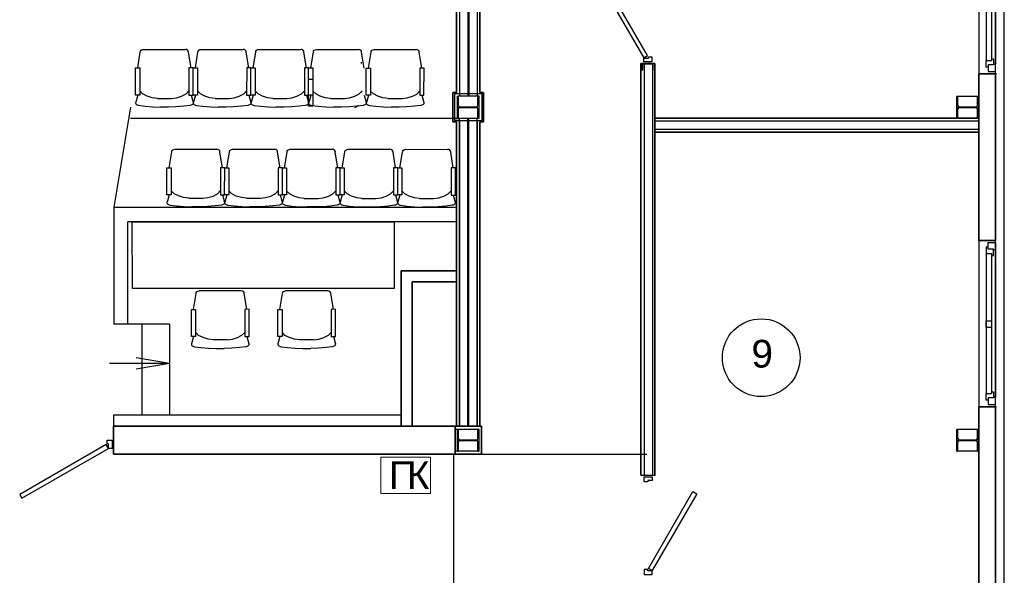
# Model space of a CAD drawing. Header units: millimetres. Extents: x -119471 to 297097, y -64331 to 65495.
# Tile 44 of 54: x 181733 to 190605, y -44855 to -39850. Entities that reach past the tile are written whole.
import ezdxf

# ---------------------------------------------------------------- set-up
doc = ezdxf.new("R2010")
doc.units = ezdxf.units.MM
doc.linetypes.add('GOST2.303 5', pattern=[75, 32.25, -21.5, 1.5, -19.75])
doc.layers.add('!В2 Пожар', color=1, linetype='Continuous', lineweight=25)
doc.styles.add('СГЕНЕРИР_СТИЛЬ_1', font='arial.ttf')
doc.styles.add('стиль1', font='arial.ttf')
doc.linetypes.add('GOST2.303 3', pattern='A,0,[1,Шадрино_стадия П_графич.часть1.Shx,S=0.394841,R=0,X=0,Y=0],-68.5,0', length=68.5)

# ---------------------------------------------------------------- blocks, each defined once
blk = doc.blocks.new('ПК')
at = {"layer": '!В2 Пожар', "color": 251, "lineweight": 13, "ltscale": 100, "true_color": 0x636466}
blk.add_lwpolyline([(447, 326.8), (0, 326.8), (0, 0), (447, 0)], close=True, dxfattribs=at)
at = {"layer": '!В2 Пожар', "color": 251, "ltscale": 100, "true_color": 0x636466, "char_height": 250, "attachment_point": 1, "style": 'стиль1'}
for s, insert in [('П', (71.7, 290.1)), ('К', (234.6, 290.1))]:
    blk.add_mtext(s, dxfattribs=dict(at, insert=insert))

msp = doc.modelspace()

# ---------------------------------------------------------------- linework, layer by layer
at = {"color": 251, "linetype": 'Continuous', "lineweight": 35, "true_color": 0x636466}
for p, q in [((185669.6, -37769.8), (185669.6, -40504.8)), ((185879.6, -37769.8), (185879.6, -40504.8)), ((187329.6, -40243.7), (187329.6, -43952.3)), ((187329.6, -40243.7), (187454.5, -40243.7)), ((187329.6, -40243.7), (187454.5, -40243.7)), ((187429.6, -40243.7), (187329.6, -40243.7)), ((187429.6, -40243.7), (187329.6, -40243.7)), ((187429.6, -40243.7), (187329.6, -40243.7)), ((187454.5, -40243.7), (187454.6, -43952.3)), ((185669.6, -40504.8), (185636.6, -40504.8)), ((185636.6, -40504.8), (185636.6, -40769.8)), ((185879.6, -40504.8), (185912.6, -40504.8)), ((185912.6, -40504.8), (185912.6, -40769.8)), ((185669.6, -40769.8), (185636.6, -40769.8)), ((185669.6, -40769.8), (185669.6, -43512.4)), ((185879.6, -40769.8), (185879.6, -43512.4)), ((185879.6, -40769.8), (185912.6, -40769.8)), ((187454.6, -40737.3), (190374.6, -40737.3)), ((187454.6, -40862.3), (190374.6, -40862.3)), ((182579.6, -43512.3), (182579.5, -43762.3)), ((182579.6, -43512.3), (185893.6, -43512.4)), ((182579.5, -43762.3), (185893.6, -43762.3))]:
    msp.add_line(p, q, dxfattribs=at)
at = {"color": 251, "linetype": 'Continuous', "true_color": 0x636466}
for p, q in [((185694.6, -37757.3), (185694.6, -40537.3)), ((185769.6, -37757.3), (185769.6, -40537.3)), ((185779.6, -37757.3), (185779.6, -40537.3)), ((185854.6, -37757.3), (185854.6, -40537.3)), ((190524.6, -38923.4), (190524.6, -40251.4)), ((190442.6, -38957.4), (190442.6, -40227.2)), ((190488.6, -38957.4), (190488.6, -40217.4)), ((187341.6, -40251.7), (187341.6, -40303.7)), ((187344.6, -40251.7), (187344.6, -40303.7)), ((187433.6, -40243.7), (187349.6, -40243.7)), ((187433.6, -40246.7), (187349.6, -40246.7)), ((187349.7, -40246.7), (187433.6, -40246.7)), ((187433.6, -40246.7), (187351.6, -40246.7)), ((187359.3, -40243.7), (187359.3, -43952.3)), ((187369.7, -40246.7), (187433.6, -40246.7)), ((187369.7, -40246.7), (187433.6, -40246.7)), ((187434.3, -40243.7), (187434.3, -43952.3)), ((187438.6, -40303.7), (187438.6, -40251.7)), ((187441.6, -40303.7), (187441.6, -40251.7)), ((190442.6, -40277.4), (190442.6, -40217.4)), ((190442.6, -40217.4), (190488.6, -40217.4)), ((190506.6, -40257.4), (190460.6, -40257.4)), ((190460.6, -40257.4), (190460.6, -40317.4)), ((190488.6, -40201.4), (190506.6, -40201.4)), ((190506.6, -40201.4), (190506.6, -40257.4)), ((190524.6, -40251.4), (190506.6, -40251.4)), ((190524.6, -40317.4), (190524.6, -40251.4)), ((187341.6, -40303.7), (187344.6, -40303.7)), ((187438.6, -40303.7), (187441.6, -40303.7)), ((190535.1, -40337.4), (190410.1, -40337.4)), ((190460.6, -40277.4), (190442.6, -40277.4)), ((190460.6, -40317.4), (190524.6, -40317.4)), ((182796.5, -40528.7), (182778.6, -40593.7)), ((183277.7, -40528.9), (183295.6, -40594)), ((183316.3, -40528.9), (183298.3, -40594)), ((183797.4, -40529.2), (183815.3, -40594.2)), ((183836, -40529.2), (183818, -40594.2)), ((184317.1, -40529.4), (184335.1, -40594.5)), ((184355.7, -40529.5), (184337.7, -40594.5)), ((184836.9, -40529.7), (184854.8, -40594.8)), ((184875.4, -40529.7), (184857.4, -40594.8)), ((185356.6, -40530), (185374.5, -40595)), ((185677.1, -40537.3), (185687.1, -40537.3)), ((185677.1, -40737.3), (185677.1, -40537.3)), ((185687.1, -40621.1), (185687.1, -40537.3)), ((185862.1, -40621.1), (185862.1, -40537.3)), ((185862.1, -40537.3), (185872.1, -40537.3)), ((185872.1, -40737.3), (185872.1, -40537.3)), ((190177.1, -40537.3), (190187.1, -40537.3)), ((190177.1, -40737.3), (190177.1, -40537.3)), ((190177.1, -40537.3), (190187.1, -40537.3)), ((190177.1, -40737.3), (190177.1, -40537.3)), ((190187.1, -40621.1), (190187.1, -40537.3)), ((190187.1, -40537.3), (190362.1, -40537.3)), ((190362.1, -40621.1), (190362.1, -40537.3)), ((190362.1, -40537.3), (190372.1, -40537.3)), ((190362.1, -40537.3), (190372.1, -40537.3)), ((190372.1, -40737.3), (190372.1, -40537.3)), ((190372.1, -40537.3), (190374.6, -40537.3)), ((190374.6, -40537.3), (190374.6, -40737.3)), ((182777.2, -40599.4), (182778.6, -40593.7)), ((182777.2, -40599.4), (182779.3, -40606.7)), ((182779.3, -40606.7), (182784.8, -40612.5)), ((182784.8, -40612.5), (182791, -40616.2)), ((182791, -40616.2), (182798, -40618.9)), ((182798, -40618.9), (182806.1, -40621.2)), ((182806.1, -40621.2), (182863, -40628.4)), ((182863, -40628.4), (182932.9, -40634.4)), ((183211.2, -40628.5), (183141.2, -40634.5)), ((183211.2, -40628.6), (183141.2, -40634.6)), ((183268.1, -40621.4), (183211.2, -40628.5)), ((183276.2, -40619.2), (183268.1, -40621.4)), ((183283.2, -40616.5), (183276.2, -40619.2)), ((183289.4, -40612.8), (183283.2, -40616.5)), ((183294.9, -40607), (183289.4, -40612.8)), ((183297, -40599.7), (183294.9, -40607)), ((183295.6, -40594), (183297, -40599.7)), ((183297, -40599.7), (183298.3, -40594)), ((183297, -40599.7), (183299, -40607)), ((183299, -40607), (183304.5, -40612.8)), ((183304.5, -40612.8), (183310.7, -40616.5)), ((183310.7, -40616.5), (183317.7, -40619.2)), ((183317.7, -40619.2), (183325.8, -40621.4)), ((183325.8, -40621.4), (183382.7, -40628.6)), ((183382.7, -40628.6), (183452.6, -40634.7)), ((183730.9, -40628.8), (183660.9, -40634.8)), ((183730.9, -40628.8), (183660.9, -40634.8)), ((183787.8, -40621.7), (183730.9, -40628.8)), ((183795.9, -40619.4), (183787.8, -40621.7)), ((183802.9, -40616.8), (183795.9, -40619.4)), ((183809.1, -40613), (183802.9, -40616.8)), ((183814.6, -40607.3), (183809.1, -40613)), ((183816.7, -40599.9), (183814.6, -40607.3)), ((183815.3, -40594.2), (183816.7, -40599.9)), ((183816.7, -40599.9), (183818, -40594.2)), ((183816.7, -40599.9), (183818.7, -40607.3)), ((183818.7, -40607.3), (183824.2, -40613.1)), ((183824.2, -40613.1), (183830.4, -40616.8)), ((183830.4, -40616.8), (183837.4, -40619.4)), ((183837.4, -40619.4), (183845.5, -40621.7)), ((183845.5, -40621.7), (183902.4, -40628.9)), ((183902.4, -40628.9), (183972.4, -40635)), ((184250.6, -40629.1), (184180.7, -40635.1)), ((184250.6, -40629.1), (184180.7, -40635.1)), ((184307.5, -40621.9), (184250.6, -40629.1)), ((184315.6, -40619.7), (184307.5, -40621.9)), ((184322.6, -40617), (184315.6, -40619.7)), ((184328.8, -40613.3), (184322.6, -40617)), ((184334.4, -40607.5), (184328.8, -40613.3)), ((184336.4, -40600.2), (184334.4, -40607.5)), ((184335.1, -40594.5), (184336.4, -40600.2)), ((184336.4, -40600.2), (184337.7, -40594.5)), ((184336.4, -40600.2), (184338.4, -40607.5)), ((184338.4, -40607.5), (184343.9, -40613.3)), ((184343.9, -40613.3), (184350.2, -40617)), ((184350.2, -40617), (184357.1, -40619.7)), ((184357.1, -40619.7), (184365.2, -40622)), ((184365.2, -40622), (184422.2, -40629.2)), ((184422.2, -40629.2), (184492.1, -40635.2)), ((184770.3, -40629.4), (184700.4, -40635.4)), ((184770.3, -40629.4), (184700.4, -40635.3)), ((184751.3, -40639.6), (184792.3, -40619.1)), ((184827.2, -40622.2), (184770.3, -40629.4)), ((184835.3, -40620), (184827.2, -40622.2)), ((184842.3, -40617.3), (184835.3, -40620)), ((184848.5, -40613.6), (184842.3, -40617.3)), ((184854.1, -40607.8), (184848.5, -40613.6)), ((184856.1, -40600.5), (184854.1, -40607.8)), ((184854.8, -40594.8), (184856.1, -40600.5)), ((184856.1, -40600.5), (184857.4, -40594.8)), ((184856.1, -40600.5), (184858.1, -40607.8)), ((184858.1, -40607.8), (184863.6, -40613.6)), ((184863.6, -40613.6), (184869.9, -40617.3)), ((184869.9, -40617.3), (184876.8, -40620)), ((184876.8, -40620), (184884.9, -40622.2)), ((184884.9, -40622.2), (184941.9, -40629.4)), ((184941.9, -40629.4), (185011.8, -40635.5)), ((185290, -40629.6), (185220.1, -40635.6)), ((185290, -40629.6), (185220.1, -40635.6)), ((185346.9, -40622.5), (185290, -40629.6)), ((185355, -40620.2), (185346.9, -40622.5)), ((185362, -40617.6), (185355, -40620.2)), ((185368.3, -40613.9), (185362, -40617.6)), ((185373.8, -40608.1), (185368.3, -40613.9)), ((185375.8, -40600.7), (185373.8, -40608.1)), ((185374.5, -40595), (185375.8, -40600.7)), ((182732.3, -40637.3), (182582.3, -41537.3)), ((182932.9, -40634.4), (183000.7, -40637)), ((183073.4, -40637.1), (183000.7, -40637)), ((183141.2, -40634.5), (183073.4, -40637.1)), ((183452.6, -40634.7), (183520.4, -40637.3)), ((183593.1, -40637.3), (183520.4, -40637.3)), ((183660.9, -40634.8), (183593.1, -40637.3)), ((183972.4, -40635), (184040.2, -40637.6)), ((184112.9, -40637.6), (184040.2, -40637.6)), ((184180.7, -40635.1), (184112.9, -40637.6)), ((184492.1, -40635.2), (184559.9, -40637.8)), ((184632.6, -40637.9), (184559.9, -40637.8)), ((184700.4, -40635.3), (184632.6, -40637.9)), ((185011.8, -40635.5), (185079.6, -40638.1)), ((185152.3, -40638.1), (185079.6, -40638.1)), ((185220.1, -40635.6), (185152.3, -40638.1)), ((185687.1, -40737.3), (185687.1, -40653.6)), ((185700.1, -40634.1), (185849.1, -40634.1)), ((185700.1, -40640.6), (185849.1, -40640.6)), ((185862.1, -40737.3), (185862.1, -40653.6)), ((190187.1, -40737.3), (190187.1, -40653.6)), ((190200.1, -40634.1), (190349.1, -40634.1)), ((190200.1, -40640.6), (190349.1, -40640.6)), ((190362.1, -40737.3), (190362.1, -40653.6)), ((182732.3, -40737.3), (185699.4, -40737.3)), ((185699.6, -40757.3), (185649.6, -40757.3)), ((185677.1, -40737.3), (185687.1, -40737.3)), ((185694.6, -43517.3), (185694.6, -40737.3)), ((185694.6, -40757.3), (185694.6, -43512.3)), ((185769.6, -43517.3), (185769.6, -40737.3)), ((185779.6, -43517.3), (185779.6, -40737.3)), ((185849.6, -40757.3), (185899.6, -40757.3)), ((185854.6, -43517.3), (185854.6, -40737.3)), ((185854.6, -40757.3), (185854.6, -43512.4)), ((185862.1, -40737.3), (185872.1, -40737.3)), ((187454.6, -40737.3), (190374.6, -40737.3)), ((187454.6, -40762.3), (190374.6, -40762.3)), ((190177.1, -40737.3), (190187.1, -40737.3)), ((190362.1, -40737.3), (190187.1, -40737.3)), ((190362.1, -40737.3), (190372.1, -40737.3)), ((190374.6, -40737.3), (190372.1, -40737.3)), ((187454.6, -40837.3), (190374.6, -40837.3)), ((183079.5, -41183.1), (183102.8, -41041.6)), ((183102.8, -41041.8), (183105, -41032)), ((183102.8, -41041.8), (183105, -41032)), ((183105, -41032), (183111.2, -41023.7)), ((183105, -41032), (183111.2, -41023.7)), ((183111.2, -41023.7), (183120.5, -41018.2)), ((183111.2, -41023.7), (183120.5, -41018.2)), ((183120.5, -41018.2), (183130.4, -41016.4)), ((183130.4, -41016.4), (183510, -41016.6)), ((183519.9, -41018.4), (183510, -41016.6)), ((183529.2, -41023.9), (183519.9, -41018.4)), ((183529.2, -41023.9), (183519.9, -41018.4)), ((183535.5, -41032.2), (183529.2, -41023.9)), ((183535.5, -41032.2), (183529.2, -41023.9)), ((183537.6, -41042), (183535.5, -41032.2)), ((183537.6, -41042), (183535.5, -41032.2)), ((183560.7, -41183.4), (183537.6, -41041.8)), ((183599.3, -41183.4), (183622.5, -41041.8)), ((183622.5, -41042.1), (183624.7, -41032.3)), ((183622.5, -41042.1), (183624.7, -41032.3)), ((183624.7, -41032.3), (183630.9, -41024)), ((183624.7, -41032.3), (183630.9, -41024)), ((183630.9, -41024), (183640.2, -41018.4)), ((183630.9, -41024), (183640.2, -41018.4)), ((183640.2, -41018.4), (183650.1, -41016.7)), ((183650.1, -41016.7), (184029.8, -41016.9)), ((184039.6, -41018.7), (184029.8, -41016.9)), ((184048.9, -41024.2), (184039.6, -41018.6)), ((184048.9, -41024.2), (184039.6, -41018.7)), ((184055.2, -41032.5), (184048.9, -41024.2)), ((184055.2, -41032.5), (184048.9, -41024.2)), ((184057.4, -41042.3), (184055.2, -41032.5)), ((184057.4, -41042.3), (184055.2, -41032.5)), ((184080.4, -41183.6), (184057.3, -41042.1)), ((184119, -41183.6), (184142.2, -41042.1)), ((184142.2, -41042.3), (184144.4, -41032.5)), ((184142.2, -41042.3), (184144.4, -41032.6)), ((184144.4, -41032.5), (184150.6, -41024.2)), ((184144.4, -41032.6), (184150.6, -41024.3)), ((184150.6, -41024.3), (184160, -41018.7)), ((184150.6, -41024.2), (184160, -41018.7)), ((184160, -41018.7), (184169.8, -41017)), ((184169.8, -41017), (184549.5, -41017.2)), ((184559.3, -41018.9), (184549.5, -41017.2)), ((184568.7, -41024.5), (184559.3, -41018.9)), ((184568.7, -41024.5), (184559.3, -41018.9)), ((184574.9, -41032.8), (184568.7, -41024.5)), ((184574.9, -41032.8), (184568.7, -41024.5)), ((184577.1, -41042.6), (184574.9, -41032.8)), ((184577.1, -41042.5), (184574.9, -41032.8)), ((184600.1, -41183.9), (184577, -41042.3)), ((184638.7, -41183.9), (184661.9, -41042.4)), ((184661.9, -41042.6), (184664.1, -41032.8)), ((184661.9, -41042.6), (184664.1, -41032.8)), ((184664.1, -41032.8), (184670.3, -41024.5)), ((184664.1, -41032.8), (184670.3, -41024.5)), ((184670.3, -41024.5), (184679.7, -41019)), ((184670.3, -41024.5), (184679.7, -41019)), ((184679.7, -41019), (184689.5, -41017.2)), ((184689.5, -41017.2), (185069.2, -41017.4)), ((185079, -41019.2), (185069.2, -41017.4)), ((185088.4, -41024.7), (185079, -41019.2)), ((185088.4, -41024.7), (185079, -41019.2)), ((185094.6, -41033), (185088.4, -41024.7)), ((185094.6, -41033), (185088.4, -41024.7)), ((185096.8, -41042.8), (185094.6, -41033)), ((185096.8, -41042.8), (185094.6, -41033)), ((185119.9, -41184.2), (185096.7, -41042.6)), ((185158.4, -41184.2), (185181.7, -41042.6)), ((185181.6, -41042.9), (185183.8, -41033.1)), ((185181.6, -41042.9), (185183.8, -41033.1)), ((185183.8, -41033.1), (185190, -41024.8)), ((185183.8, -41033.1), (185190, -41024.8)), ((185190, -41024.8), (185199.4, -41019.2)), ((185190, -41024.8), (185199.4, -41019.2)), ((185199.4, -41019.2), (185209.2, -41017.5)), ((185209.2, -41017.5), (185588.9, -41017.7)), ((185598.7, -41019.5), (185588.9, -41017.7)), ((185608.1, -41025), (185598.7, -41019.4)), ((185608.1, -41025), (185598.7, -41019.5)), ((185614.3, -41033.3), (185608.1, -41025)), ((185614.3, -41033.3), (185608.1, -41025)), ((185616.5, -41043.1), (185614.3, -41033.3)), ((185616.5, -41043.1), (185614.3, -41033.3)), ((185639.6, -41184.4), (185616.4, -41042.9)), ((182582.3, -41537.3), (185669.6, -41537.3)), ((190460.6, -41837.4), (190524.6, -41837.4)), ((190460.6, -41917.4), (190460.6, -41857.4)), ((190460.6, -41857.4), (190524.6, -41857.4)), ((190524.6, -41857.4), (190524.6, -41923.4)), ((190442.6, -41897.4), (190442.6, -41957.4)), ((190460.6, -41897.4), (190442.6, -41897.4)), ((190442.6, -41957.4), (190490.6, -41957.4)), ((190442.6, -41957.4), (190442.6, -43227.2)), ((190506.6, -41917.4), (190460.6, -41917.4)), ((190488.6, -41957.4), (190488.6, -43217.4)), ((190506.6, -41973.4), (190506.6, -41917.4)), ((190524.6, -41923.4), (190506.6, -41923.4)), ((190524.6, -41923.4), (190524.6, -43251.4)), ((190488.6, -41973.4), (190506.6, -41973.4)), ((183322.3, -42317.8), (183324.4, -42308)), ((183322.3, -42317.8), (183324.4, -42308)), ((183324.4, -42308), (183330.7, -42299.7)), ((183324.4, -42308), (183330.7, -42299.7)), ((183330.7, -42299.7), (183340, -42294.1)), ((183330.7, -42299.7), (183340, -42294.1)), ((183340, -42294.1), (183349.9, -42292.4)), ((183729.5, -42292.2), (183349.9, -42292.4)), ((183739.4, -42293.9), (183729.5, -42292.2)), ((183748.7, -42299.5), (183739.4, -42293.9)), ((183748.7, -42299.4), (183739.4, -42293.9)), ((183754.9, -42307.7), (183748.7, -42299.4)), ((183754.9, -42307.8), (183748.7, -42299.5)), ((183757.1, -42317.5), (183754.9, -42307.7)), ((183757.1, -42317.5), (183754.9, -42307.8)), ((184101.4, -42317.8), (184103.6, -42308)), ((184101.4, -42317.8), (184103.6, -42308)), ((184103.6, -42308), (184109.8, -42299.7)), ((184103.6, -42308), (184109.8, -42299.7)), ((184109.8, -42299.7), (184119.1, -42294.1)), ((184109.8, -42299.7), (184119.1, -42294.1)), ((184119.1, -42294.1), (184129, -42292.4)), ((184508.7, -42292.2), (184129, -42292.4)), ((184518.5, -42293.9), (184508.7, -42292.2)), ((184527.8, -42299.5), (184518.5, -42293.9)), ((184527.8, -42299.4), (184518.5, -42293.9)), ((184534.1, -42307.7), (184527.8, -42299.4)), ((184534.1, -42307.8), (184527.8, -42299.5)), ((184536.3, -42317.5), (184534.1, -42307.7)), ((184536.3, -42317.5), (184534.1, -42307.8)), ((183299.2, -42459.1), (183322.3, -42317.5)), ((183780.4, -42458.8), (183757.1, -42317.3)), ((184078.3, -42459.1), (184101.4, -42317.5)), ((184559.5, -42458.8), (184536.2, -42317.3)), ((190442.6, -42622.3), (190442.6, -42562.3)), ((190442.6, -42562.3), (190488.6, -42562.3)), ((183082.3, -42592.3), (182582.3, -42592.3)), ((182832.3, -42592.3), (182832.3, -43412.3)), ((183082.3, -42592.3), (183082.3, -43412.3)), ((190488.6, -42622.3), (190442.6, -42622.3)), ((183299.3, -42703.8), (183281.4, -42768.9)), ((183780.5, -42703.6), (183798.5, -42768.6)), ((184078.4, -42703.8), (184060.5, -42768.9)), ((184559.6, -42703.6), (184577.6, -42768.6)), ((183281.4, -42768.9), (183280.1, -42774.6)), ((183280.1, -42774.6), (183282.1, -42781.9)), ((183282.1, -42781.9), (183287.6, -42787.7)), ((183287.6, -42787.7), (183293.9, -42791.4)), ((183293.9, -42791.4), (183300.8, -42794.1)), ((183300.8, -42794.1), (183308.9, -42796.3)), ((183308.9, -42796.3), (183365.9, -42803.5)), ((183365.9, -42803.5), (183435.8, -42809.5)), ((183365.9, -42803.5), (183435.8, -42809.5)), ((183435.8, -42809.5), (183503.6, -42812)), ((183503.6, -42812), (183576.3, -42812)), ((183644.1, -42809.4), (183576.3, -42812)), ((183714, -42803.3), (183644.1, -42809.4)), ((183770.9, -42796.1), (183714, -42803.3)), ((183779.1, -42793.8), (183770.9, -42796.1)), ((183786, -42791.2), (183779.1, -42793.8)), ((183792.3, -42787.5), (183786, -42791.2)), ((183797.8, -42781.7), (183792.3, -42787.5)), ((183799.8, -42774.3), (183797.8, -42781.7)), ((183799.8, -42774.3), (183798.5, -42768.6)), ((184060.5, -42768.9), (184059.2, -42774.6)), ((184059.2, -42774.6), (184061.2, -42781.9)), ((184061.2, -42781.9), (184066.8, -42787.7)), ((184066.8, -42787.7), (184073, -42791.4)), ((184073, -42791.4), (184080, -42794.1)), ((184080, -42794.1), (184088.1, -42796.3)), ((184088.1, -42796.3), (184145, -42803.5)), ((184145, -42803.5), (184214.9, -42809.5)), ((184145, -42803.5), (184214.9, -42809.5)), ((184214.9, -42809.5), (184282.7, -42812)), ((184282.7, -42812), (184355.4, -42812)), ((184423.2, -42809.4), (184355.4, -42812)), ((184493.2, -42803.3), (184423.2, -42809.4)), ((184550.1, -42796.1), (184493.2, -42803.3)), ((184558.2, -42793.8), (184550.1, -42796.1)), ((184565.2, -42791.2), (184558.2, -42793.8)), ((184571.4, -42787.5), (184565.2, -42791.2)), ((184576.9, -42781.7), (184571.4, -42787.5)), ((184578.9, -42774.3), (184576.9, -42781.7)), ((184578.9, -42774.3), (184577.6, -42768.6)), ((190488.6, -43201.4), (190506.6, -43201.4)), ((190506.6, -43201.4), (190506.6, -43257.4)), ((190442.6, -43277.4), (190442.6, -43217.4)), ((190442.6, -43217.4), (190488.6, -43217.4)), ((190460.6, -43277.4), (190442.6, -43277.4)), ((190506.6, -43257.4), (190460.6, -43257.4)), ((190460.6, -43257.4), (190460.6, -43317.4)), ((190524.6, -43251.4), (190506.6, -43251.4)), ((190524.6, -43317.4), (190524.6, -43251.4)), ((190374.6, -43937.4), (190374.6, -43337.4)), ((190535.1, -43337.4), (190410.1, -43337.4)), ((190460.6, -43317.4), (190524.6, -43317.4)), ((182579.6, -43537.3), (182579.6, -43537.3)), ((185655.6, -43737.3), (185655.6, -43537.3)), ((185655.6, -43537.3), (185864.2, -43537.3)), ((185677.1, -43537.3), (185687.1, -43537.3)), ((185677.1, -43737.3), (185677.1, -43537.3)), ((185687.1, -43621.1), (185687.1, -43537.3)), ((185862.1, -43621.1), (185862.1, -43537.3)), ((185862.1, -43537.3), (185872.1, -43537.3)), ((185872.1, -43737.3), (185872.1, -43537.3)), ((185893.6, -43512.4), (185893.6, -43762.3)), ((185893.6, -43517.3), (185893.6, -43762.3)), ((190177.1, -43537.3), (190187.1, -43537.3)), ((190177.1, -43737.3), (190177.1, -43537.3)), ((190187.1, -43621.1), (190187.1, -43537.3)), ((190362.1, -43621.1), (190362.1, -43537.3)), ((190362.1, -43537.3), (190372.1, -43537.3)), ((190372.1, -43737.3), (190372.1, -43537.3)), ((182579.6, -43637.3), (182579.6, -43711.3)), ((185700.1, -43634.1), (185849.1, -43634.1)), ((185700.1, -43640.6), (185849.1, -43640.6)), ((190200.1, -43634.1), (190349.1, -43634.1)), ((190200.1, -43640.6), (190349.1, -43640.6)), ((185687.1, -43737.3), (185687.1, -43653.6)), ((185862.1, -43737.3), (185862.1, -43653.6)), ((190187.1, -43737.3), (190187.1, -43653.6)), ((190362.1, -43737.3), (190362.1, -43653.6)), ((182579.5, -43737.3), (182579.6, -43737.3)), ((182579.5, -43762.3), (185893.6, -43762.3)), ((185643.1, -43762.3), (185643.1, -48237)), ((185873.6, -43737.3), (185655.6, -43737.3)), ((185677.1, -43737.3), (185687.1, -43737.3)), ((185862.1, -43737.3), (185872.1, -43737.3)), ((185893.6, -43762.3), (187382.6, -43762.3)), ((190177.1, -43737.3), (190187.1, -43737.3)), ((190362.1, -43737.3), (190372.1, -43737.3)), ((187329.6, -43952.3), (187454.6, -43952.3)), ((187359.3, -43952.3), (187459.3, -43952.3))]:
    msp.add_line(p, q, dxfattribs=at)
at = {"color": 251, "linetype": 'ByBlock', "true_color": 0x636466}
for p, q in [((182796.7, -40283.9), (182819.9, -40142.4)), ((182819.9, -40142.6), (182822.1, -40132.8)), ((182819.9, -40142.6), (182822.1, -40132.8)), ((182822.1, -40132.8), (182828.3, -40124.5)), ((182822.1, -40132.8), (182828.3, -40124.5)), ((182828.3, -40124.5), (182837.7, -40119)), ((182828.3, -40124.5), (182837.7, -40119)), ((182837.7, -40119), (182847.5, -40117.2)), ((182847.5, -40117.2), (183227.2, -40117.4)), ((183237, -40119.2), (183227.2, -40117.4)), ((183246.4, -40124.7), (183237, -40119.2)), ((183246.4, -40124.7), (183237, -40119.2)), ((183252.6, -40133), (183246.4, -40124.7)), ((183252.6, -40133), (183246.4, -40124.7)), ((183254.8, -40142.8), (183252.6, -40133)), ((183254.8, -40142.8), (183252.6, -40133)), ((183277.9, -40284.2), (183254.7, -40142.6)), ((183316.4, -40284.2), (183339.7, -40142.6)), ((183339.6, -40142.9), (183341.8, -40133.1)), ((183339.6, -40142.9), (183341.8, -40133.1)), ((183341.8, -40133.1), (183348, -40124.8)), ((183341.8, -40133.1), (183348, -40124.8)), ((183348, -40124.8), (183357.4, -40119.2)), ((183348, -40124.8), (183357.4, -40119.2)), ((183357.4, -40119.2), (183367.2, -40117.5)), ((183367.2, -40117.5), (183746.9, -40117.7)), ((183756.7, -40119.5), (183746.9, -40117.7)), ((183766.1, -40125), (183756.7, -40119.4)), ((183766.1, -40125), (183756.7, -40119.5)), ((183772.3, -40133.3), (183766.1, -40125)), ((183772.3, -40133.3), (183766.1, -40125)), ((183774.5, -40143.1), (183772.3, -40133.3)), ((183774.5, -40143.1), (183772.3, -40133.3)), ((183797.6, -40284.4), (183774.4, -40142.9)), ((183836.1, -40284.4), (183859.4, -40142.9)), ((183859.3, -40143.1), (183861.5, -40133.3)), ((183859.3, -40143.1), (183861.5, -40133.4)), ((183861.5, -40133.3), (183867.8, -40125)), ((183861.5, -40133.4), (183867.8, -40125.1)), ((183867.8, -40125.1), (183877.1, -40119.5)), ((183867.8, -40125), (183877.1, -40119.5)), ((183877.1, -40119.5), (183886.9, -40117.8)), ((183886.9, -40117.8), (184266.6, -40118)), ((184276.5, -40119.7), (184266.6, -40118)), ((184285.8, -40125.3), (184276.5, -40119.7)), ((184285.8, -40125.3), (184276.5, -40119.7)), ((184292, -40133.6), (184285.8, -40125.3)), ((184292, -40133.6), (184285.8, -40125.3)), ((184294.2, -40143.4), (184292, -40133.6)), ((184294.2, -40143.4), (184292, -40133.6)), ((184317.3, -40284.7), (184294.2, -40143.1)), ((184355.8, -40284.7), (184379.1, -40143.2)), ((184379, -40143.4), (184381.2, -40133.6)), ((184379, -40143.4), (184381.2, -40133.6)), ((184381.2, -40133.6), (184387.5, -40125.3)), ((184381.2, -40133.6), (184387.5, -40125.3)), ((184387.5, -40125.3), (184396.8, -40119.8)), ((184387.5, -40125.3), (184396.8, -40119.8)), ((184396.8, -40119.8), (184406.7, -40118)), ((184406.7, -40118), (184786.3, -40118.2)), ((184796.2, -40120), (184786.3, -40118.2)), ((184805.5, -40125.5), (184796.2, -40120)), ((184805.5, -40125.5), (184796.2, -40120)), ((184811.7, -40133.8), (184805.5, -40125.5)), ((184811.7, -40133.8), (184805.5, -40125.5)), ((184813.9, -40143.6), (184811.7, -40133.8)), ((184813.9, -40143.6), (184811.7, -40133.8)), ((184837, -40285), (184813.9, -40143.4)), ((184875.5, -40285), (184898.8, -40143.4)), ((184898.7, -40143.7), (184900.9, -40133.9)), ((184898.7, -40143.7), (184900.9, -40133.9)), ((184900.9, -40133.9), (184907.2, -40125.6)), ((184900.9, -40133.9), (184907.2, -40125.6)), ((184907.2, -40125.6), (184916.5, -40120)), ((184907.2, -40125.6), (184916.5, -40120.1)), ((184916.5, -40120.1), (184926.4, -40118.3)), ((184926.4, -40118.3), (185306, -40118.5)), ((185315.9, -40120.3), (185306, -40118.5)), ((185325.2, -40125.8), (185315.9, -40120.2)), ((185325.2, -40125.8), (185315.9, -40120.3)), ((185331.4, -40134.1), (185325.2, -40125.8)), ((185331.4, -40134.1), (185325.2, -40125.8)), ((185333.6, -40143.9), (185331.4, -40134.1)), ((185333.6, -40143.9), (185331.4, -40134.1)), ((185356.7, -40285.2), (185333.6, -40143.7)), ((184813.9, -40243.6), (184811.7, -40233.8)), ((184813.9, -40243.6), (184811.7, -40233.8)), ((182841.1, -40518), (182815.8, -40491.4)), ((182882.1, -40538.7), (182841.1, -40518)), ((182927.7, -40553.2), (182882.1, -40538.7)), ((183146.6, -40553.4), (183192.2, -40538.8)), ((183192.2, -40538.8), (183233.2, -40518.3)), ((183192.2, -40538.8), (183233.2, -40518.3)), ((183233.2, -40518.3), (183258.5, -40491.6)), ((183233.2, -40518.3), (183256.5, -40493.7)), ((183360.8, -40518.3), (183335.5, -40491.7)), ((183401.8, -40538.9), (183360.8, -40518.3)), ((183447.4, -40553.5), (183401.8, -40538.9)), ((183666.3, -40553.6), (183711.9, -40539.1)), ((183711.9, -40539.1), (183752.9, -40518.5)), ((183711.9, -40539.1), (183752.9, -40518.5)), ((183752.9, -40518.5), (183778.2, -40491.9)), ((183752.9, -40518.5), (183776.2, -40494)), ((183880.6, -40518.6), (183855.3, -40491.9)), ((183921.5, -40539.2), (183880.6, -40518.6)), ((183967.1, -40553.8), (183921.5, -40539.2)), ((184186, -40553.9), (184231.6, -40539.4)), ((184231.6, -40539.4), (184272.6, -40518.8)), ((184231.6, -40539.4), (184272.6, -40518.8)), ((184272.6, -40518.8), (184297.9, -40492.2)), ((184272.6, -40518.8), (184295.9, -40494.2)), ((184400.3, -40518.9), (184375, -40492.2)), ((184441.2, -40539.5), (184400.3, -40518.9)), ((184486.8, -40554), (184441.2, -40539.5)), ((184705.7, -40554.2), (184751.3, -40539.6)), ((184751.3, -40539.6), (184792.3, -40519.1)), ((184751.3, -40539.6), (184792.3, -40519.1)), ((184792.3, -40519.1), (184817.6, -40492.4)), ((184792.3, -40519.1), (184815.6, -40494.5)), ((184920, -40519.1), (184894.7, -40492.5)), ((184960.9, -40539.8), (184920, -40519.1)), ((185006.5, -40554.3), (184960.9, -40539.8)), ((185225.4, -40554.4), (185271, -40539.9)), ((185271, -40539.9), (185312, -40519.3)), ((185271, -40539.9), (185312, -40519.3)), ((185312, -40519.3), (185337.3, -40492.7)), ((185312, -40519.3), (185335.4, -40494.8)), ((182973.3, -40559.3), (182927.7, -40553.2)), ((182973.3, -40559.3), (183101, -40559.4)), ((183101, -40559.4), (183146.6, -40553.4)), ((183493, -40559.6), (183447.4, -40553.5)), ((183493, -40559.6), (183620.7, -40559.6)), ((183620.7, -40559.6), (183666.3, -40553.6)), ((184012.7, -40559.8), (183967.1, -40553.8)), ((184012.7, -40559.8), (184140.4, -40559.9)), ((184140.4, -40559.9), (184186, -40553.9)), ((184532.4, -40560.1), (184486.8, -40554)), ((184532.4, -40560.1), (184660.1, -40560.2)), ((184660.1, -40560.2), (184705.7, -40554.2)), ((185052.1, -40560.4), (185006.5, -40554.3)), ((185052.1, -40560.4), (185179.8, -40560.4)), ((185179.8, -40560.4), (185225.4, -40554.4))]:
    msp.add_line(p, q, dxfattribs=at)
at = {"color": 251, "linetype": 'GOST2.303 5', "true_color": 0x636466}
for p, q in [((185675.1, -40637.3), (185874.1, -40637.3)), ((185774.6, -40632.1), (185774.6, -40642.6)), ((190175.1, -40637.3), (190374.1, -40637.3)), ((190274.6, -40632.1), (190274.6, -40642.6)), ((185675.1, -43637.3), (185874.1, -43637.3)), ((185774.6, -43632.1), (185774.6, -43642.6)), ((190175.1, -43637.3), (190374.1, -43637.3)), ((190274.6, -43632.1), (190274.6, -43642.6))]:
    msp.add_line(p, q, dxfattribs=at)
at = {"color": 251, "true_color": 0x636466}
for p, q in [((183079.4, -41427.8), (183061.4, -41492.9)), ((183124, -41417.2), (183098.7, -41390.6)), ((183164.9, -41437.9), (183124, -41417.2)), ((183475.1, -41438), (183516, -41417.4)), ((183475.1, -41438), (183516, -41417.4)), ((183516, -41417.4), (183541.3, -41390.8)), ((183516, -41417.4), (183539.4, -41392.9)), ((183560.6, -41428.1), (183578.5, -41493.2)), ((183599.1, -41428.1), (183581.1, -41493.2)), ((183643.7, -41417.5), (183618.4, -41390.9)), ((183684.6, -41438.1), (183643.7, -41417.5)), ((183994.8, -41438.3), (184035.7, -41417.7)), ((183994.8, -41438.3), (184035.7, -41417.7)), ((184035.7, -41417.7), (184061.1, -41391.1)), ((184035.7, -41417.7), (184059.1, -41393.2)), ((184080.3, -41428.4), (184098.2, -41493.4)), ((184118.8, -41428.4), (184100.9, -41493.4)), ((184163.4, -41417.8), (184138.1, -41391.1)), ((184204.4, -41438.4), (184163.4, -41417.8)), ((184514.5, -41438.6), (184555.4, -41418)), ((184514.5, -41438.6), (184555.4, -41418)), ((184555.4, -41418), (184580.8, -41391.3)), ((184555.4, -41418), (184578.8, -41393.4)), ((184600, -41428.6), (184617.9, -41493.7)), ((184638.5, -41428.7), (184620.6, -41493.7)), ((184683.1, -41418), (184657.8, -41391.4)), ((184724.1, -41438.7), (184683.1, -41418)), ((185034.2, -41438.8), (185075.2, -41418.3)), ((185034.2, -41438.8), (185075.2, -41418.3)), ((185075.2, -41418.3), (185100.5, -41391.6)), ((185075.2, -41418.3), (185098.5, -41393.7)), ((185119.7, -41428.9), (185137.6, -41494)), ((185158.3, -41428.9), (185140.3, -41494)), ((185202.8, -41418.3), (185177.5, -41391.7)), ((185243.8, -41438.9), (185202.8, -41418.3)), ((185553.9, -41439.1), (185594.9, -41418.5)), ((185553.9, -41439.1), (185594.9, -41418.5)), ((185594.9, -41418.5), (185620.2, -41391.9)), ((185594.9, -41418.5), (185618.2, -41394)), ((185639.4, -41429.2), (185657.3, -41494.2)), ((183060.1, -41498.6), (183061.4, -41492.9)), ((183060.1, -41498.6), (183062.1, -41505.9)), ((183062.1, -41505.9), (183067.6, -41511.7)), ((183067.6, -41511.7), (183073.9, -41515.4)), ((183073.9, -41515.4), (183080.8, -41518.1)), ((183080.8, -41518.1), (183089, -41520.4)), ((183210.5, -41452.4), (183164.9, -41437.9)), ((183256.2, -41458.5), (183210.5, -41452.4)), ((183256.2, -41458.5), (183383.8, -41458.5)), ((183383.8, -41458.5), (183429.4, -41452.5)), ((183429.4, -41452.5), (183475.1, -41438)), ((183559.1, -41518.3), (183551, -41520.6)), ((183566, -41515.7), (183559.1, -41518.3)), ((183572.3, -41512), (183566, -41515.7)), ((183577.8, -41506.2), (183572.3, -41512)), ((183579.8, -41498.8), (183577.8, -41506.2)), ((183578.5, -41493.2), (183579.8, -41498.9)), ((183579.8, -41498.8), (183581.1, -41493.2)), ((183579.8, -41498.8), (183581.8, -41506.2)), ((183581.8, -41506.2), (183587.4, -41512)), ((183587.4, -41512), (183593.6, -41515.7)), ((183593.6, -41515.7), (183600.6, -41518.4)), ((183600.6, -41518.4), (183608.7, -41520.6)), ((183730.3, -41452.7), (183684.6, -41438.1)), ((183775.9, -41458.7), (183730.3, -41452.7)), ((183775.9, -41458.7), (183903.5, -41458.8)), ((183903.5, -41458.8), (183949.2, -41452.8)), ((183949.2, -41452.8), (183994.8, -41438.3)), ((184085.7, -41516), (184078.8, -41518.6)), ((184092, -41512.2), (184085.7, -41516)), ((184097.5, -41506.4), (184092, -41512.2)), ((184099.5, -41499.1), (184097.5, -41506.4)), ((184098.2, -41493.4), (184099.5, -41499.1)), ((184099.5, -41499.1), (184100.9, -41493.4)), ((184099.5, -41499.1), (184101.5, -41506.5)), ((184101.5, -41506.5), (184107.1, -41512.2)), ((184107.1, -41512.2), (184113.3, -41516)), ((184113.3, -41516), (184120.3, -41518.6)), ((184250, -41453), (184204.4, -41438.4)), ((184295.6, -41459), (184250, -41453)), ((184295.6, -41459), (184423.2, -41459.1)), ((184423.2, -41459.1), (184468.9, -41453.1)), ((184468.9, -41453.1), (184514.5, -41438.6)), ((184605.4, -41516.2), (184598.5, -41518.9)), ((184611.7, -41512.5), (184605.4, -41516.2)), ((184617.2, -41506.7), (184611.7, -41512.5)), ((184619.2, -41499.4), (184617.2, -41506.7)), ((184617.9, -41493.7), (184619.2, -41499.4)), ((184619.2, -41499.4), (184620.6, -41493.7)), ((184619.2, -41499.4), (184621.3, -41506.7)), ((184621.3, -41506.7), (184626.8, -41512.5)), ((184626.8, -41512.5), (184633, -41516.2)), ((184633, -41516.2), (184640, -41518.9)), ((184769.7, -41453.2), (184724.1, -41438.7)), ((184815.3, -41459.3), (184769.7, -41453.2)), ((184815.3, -41459.3), (184943, -41459.4)), ((184943, -41459.4), (184988.6, -41453.4)), ((184988.6, -41453.4), (185034.2, -41438.8)), ((185125.2, -41516.5), (185118.2, -41519.2)), ((185131.4, -41512.8), (185125.2, -41516.5)), ((185136.9, -41507), (185131.4, -41512.8)), ((185139, -41499.7), (185136.9, -41507)), ((185137.6, -41494), (185139, -41499.7)), ((185139, -41499.7), (185140.3, -41494)), ((185139, -41499.7), (185141, -41507)), ((185141, -41507), (185146.5, -41512.8)), ((185146.5, -41512.8), (185152.7, -41516.5)), ((185152.7, -41516.5), (185159.7, -41519.2)), ((185289.4, -41453.5), (185243.8, -41438.9)), ((185335, -41459.6), (185289.4, -41453.5)), ((185335, -41459.6), (185462.7, -41459.6)), ((185462.7, -41459.6), (185508.3, -41453.6)), ((185508.3, -41453.6), (185553.9, -41439.1)), ((185644.9, -41516.8), (185637.9, -41519.4)), ((185651.1, -41513), (185644.9, -41516.8)), ((185656.6, -41507.3), (185651.1, -41513)), ((185658.7, -41499.9), (185656.6, -41507.3)), ((185657.3, -41494.2), (185658.7, -41499.9)), ((183089, -41520.4), (183145.9, -41527.6)), ((183145.9, -41527.6), (183215.8, -41533.6)), ((183215.8, -41533.6), (183283.6, -41536.2)), ((183356.3, -41536.3), (183283.6, -41536.2)), ((183424.1, -41533.7), (183356.3, -41536.3)), ((183494, -41527.7), (183424.1, -41533.7)), ((183494, -41527.8), (183424.1, -41533.8)), ((183551, -41520.6), (183494, -41527.7)), ((183608.7, -41520.6), (183665.6, -41527.8)), ((183665.6, -41527.8), (183735.5, -41533.9)), ((183735.5, -41533.9), (183803.3, -41536.5)), ((183876, -41536.5), (183803.3, -41536.5)), ((183943.8, -41534), (183876, -41536.5)), ((184013.7, -41528), (183943.8, -41534)), ((184013.7, -41528), (183943.8, -41534)), ((184070.7, -41520.9), (184013.7, -41528)), ((184078.8, -41518.6), (184070.7, -41520.9)), ((184120.3, -41518.6), (184128.4, -41520.9)), ((184128.4, -41520.9), (184185.3, -41528.1)), ((184185.3, -41528.1), (184255.2, -41534.2)), ((184255.2, -41534.2), (184323, -41536.8)), ((184395.7, -41536.8), (184323, -41536.8)), ((184463.5, -41534.3), (184395.7, -41536.8)), ((184533.4, -41528.3), (184463.5, -41534.3)), ((184533.4, -41528.3), (184463.5, -41534.3)), ((184590.4, -41521.1), (184533.4, -41528.3)), ((184598.5, -41518.9), (184590.4, -41521.1)), ((184640, -41518.9), (184648.1, -41521.2)), ((184648.1, -41521.2), (184705, -41528.4)), ((184705, -41528.4), (184774.9, -41534.4)), ((184774.9, -41534.4), (184842.7, -41537)), ((184915.4, -41537.1), (184842.7, -41537)), ((184983.2, -41534.5), (184915.4, -41537.1)), ((185053.2, -41528.5), (184983.2, -41534.5)), ((185053.2, -41528.6), (184983.2, -41534.6)), ((185110.1, -41521.4), (185053.2, -41528.5)), ((185118.2, -41519.2), (185110.1, -41521.4)), ((185159.7, -41519.2), (185167.8, -41521.4)), ((185167.8, -41521.4), (185224.7, -41528.6)), ((185224.7, -41528.6), (185294.6, -41534.7)), ((185294.6, -41534.7), (185362.4, -41537.3)), ((185435.1, -41537.3), (185362.4, -41537.3)), ((185502.9, -41534.8), (185435.1, -41537.3)), ((185572.9, -41528.8), (185502.9, -41534.8)), ((185572.9, -41528.8), (185502.9, -41534.8)), ((185629.8, -41521.7), (185572.9, -41528.8)), ((185637.9, -41519.4), (185629.8, -41521.7)), ((183343.9, -42693.2), (183318.6, -42666.6)), ((183343.9, -42693.2), (183320.5, -42668.6)), ((183735.9, -42693), (183761.2, -42666.3)), ((184123, -42693.2), (184097.7, -42666.6)), ((184123, -42693.2), (184099.7, -42668.6)), ((184515, -42693), (184540.3, -42666.3)), ((183384.8, -42713.8), (183343.9, -42693.2)), ((183384.8, -42713.8), (183343.9, -42693.2)), ((183430.5, -42728.3), (183384.8, -42713.8)), ((183476.1, -42734.3), (183430.5, -42728.3)), ((183603.7, -42734.2), (183476.1, -42734.3)), ((183603.7, -42734.2), (183649.4, -42728.2)), ((183649.4, -42728.2), (183695, -42713.6)), ((183695, -42713.6), (183735.9, -42693)), ((184164, -42713.8), (184123, -42693.2)), ((184164, -42713.8), (184123, -42693.2)), ((184209.6, -42728.3), (184164, -42713.8)), ((184255.2, -42734.3), (184209.6, -42728.3)), ((184382.9, -42734.2), (184255.2, -42734.3)), ((184382.9, -42734.2), (184428.5, -42728.2)), ((184428.5, -42728.2), (184474.1, -42713.6)), ((184474.1, -42713.6), (184515, -42693))]:
    msp.add_line(p, q, dxfattribs=at)
at = {"color": 251, "linetype": 'GOST2.303 3', "true_color": 0x636466}
for p, q in [((183082.3, -42946.7), (182781.9, -42896.5)), ((182582.3, -42946.7), (182542.3, -42946.7)), ((183082.3, -42946.7), (182582.3, -42946.7)), ((183082.3, -42946.7), (182781.9, -42997))]:
    msp.add_line(p, q, dxfattribs=at)
at = {"color": 251, "linetype": 'Continuous', "true_color": 0x636466, "flags": 128}
for points in [[(185444.7, -50937), (185444.7, -52967.3), (190604.6, -52967.3), (190604.6, -31487.3), (190524.6, -31487.3)], [(185675.6, -40737.3), (185873.6, -40737.3), (185873.6, -40537.3), (185685.1, -40537.3)], [(182582.3, -41537.3), (185669.6, -41537.3), (185669.6, -41670.6), (182707.3, -41670.6)], [(182582.3, -41537.3), (182582.3, -42592.3)], [(182707.3, -42592.3), (182707.3, -41670.6)], [(185669.6, -43512.4), (185269.6, -43512.3), (185269.6, -42212.3), (185669.6, -42212.3)], [(185669.6, -43512.4), (185269.6, -43512.4), (185269.6, -42212.4), (185669.6, -42212.4)]]:
    msp.add_lwpolyline(points, dxfattribs=at)
for points in [[(190524.6, -38837.4), (190374.6, -38837.4), (190374.6, -40337.4), (190524.6, -40337.4)], [(187390.3, -40173.7), (186990.3, -39480.9), (186955.6, -39500.9), (187355.6, -40193.7)], [(187429.6, -40228.7), (187355.6, -40228.7), (187355.6, -40195.7), (187397.6, -40195.7), (187397.6, -40183.7), (187429.6, -40183.7)], [(185899.6, -40517.3), (185649.6, -40517.3), (185649.6, -40757.3), (185899.6, -40757.3)], [(185107.4, -42270.3), (182750.2, -42270.3), (182747.8, -41670.3), (185107.4, -41671.9)], [(190524.6, -41837.4), (190374.6, -41837.4), (190374.6, -43337.4), (190524.6, -43337.4)], [(185169.7, -43412.3), (182579.6, -43412.3), (182579.6, -43512.3), (185169.7, -43512.3)], [(190177.1, -43537.3), (190374.6, -43537.3), (190374.6, -43737.3), (190177.1, -43737.3)], [(182565.6, -43637.3), (182565.6, -43711.3), (182532.6, -43711.3), (182532.6, -43669.3), (182520.6, -43669.3), (182520.6, -43637.3)], [(182512.6, -43676.7), (181733.1, -44126.7), (181753.1, -44161.3), (182532.6, -43711.3)], [(187359.3, -43967.3), (187433.3, -43967.3), (187433.3, -44000.3), (187391.3, -44000.3), (187391.3, -44012.3), (187359.3, -44012.3)], [(187398.7, -44792.3), (187798.7, -44099.5), (187833.3, -44119.5), (187433.3, -44812.3)], [(187359.3, -44847.3), (187433.3, -44847.3), (187433.3, -44814.3), (187391.3, -44814.3), (187391.3, -44802.3), (187359.3, -44802.3)]]:
    msp.add_lwpolyline(points, close=True, dxfattribs=at)
at = {"color": 251, "linetype": 'ByBlock', "true_color": 0x636466, "flags": 128}
for points in [[(182777.4, -40283.9), (182815.9, -40283.9), (182815.8, -40528.7), (182777.3, -40528.6)], [(183297.1, -40284.2), (183258.6, -40284.2), (183258.5, -40528.9), (183297, -40528.9)], [(183297.1, -40284.2), (183335.7, -40284.2), (183335.5, -40528.9), (183297, -40528.9)], [(183816.8, -40284.4), (183778.3, -40284.4), (183778.2, -40529.2), (183816.7, -40529.2)], [(183816.8, -40284.4), (183855.4, -40284.5), (183855.2, -40529.2), (183816.7, -40529.2)], [(184336.5, -40284.7), (184298, -40284.7), (184297.9, -40529.4), (184336.4, -40529.4)], [(184336.5, -40284.7), (184375.1, -40284.7), (184374.9, -40529.5), (184336.4, -40529.4)], [(184856.3, -40285), (184894.8, -40285), (184894.7, -40529.7), (184856.1, -40529.7)], [(185376, -40285.2), (185337.4, -40285.2), (185337.3, -40530), (185375.8, -40530)]]:
    msp.add_lwpolyline(points, close=True, dxfattribs=at)
at = {"color": 251, "linetype": 'Continuous', "lineweight": 35, "true_color": 0x636466, "flags": 128}
for points in [[(190374.6, -41837.4), (190524.6, -41837.4), (190524.6, -40337.4), (190374.6, -40337.4)], [(185169.7, -42112.4), (185669.6, -42112.4), (185669.6, -43512.4), (185169.7, -43512.4)], [(190374.6, -49937.3), (190524.6, -49937.3), (190524.6, -43337.4), (190374.6, -43337.4)], [(185893.6, -43512.4), (185655.6, -43512.3), (185655.6, -43762.3), (185893.6, -43762.3)]]:
    msp.add_lwpolyline(points, close=True, dxfattribs=at)
at = {"color": 251, "linetype": 'GOST2.303 3', "true_color": 0x636466, "flags": 128}
msp.add_lwpolyline([(184336.5, -40384.7), (184375.1, -40384.7), (184374.9, -40629.5), (184336.4, -40629.4)], close=True, dxfattribs=at)
at = {"color": 251, "true_color": 0x636466, "flags": 128}
for points in [[(183060.3, -41183.1), (183098.8, -41183.1), (183098.7, -41427.9), (183060.1, -41427.8)], [(183580, -41183.4), (183541.5, -41183.3), (183541.3, -41428.1), (183579.9, -41428.1)], [(183580, -41183.4), (183618.5, -41183.4), (183618.4, -41428.1), (183579.9, -41428.1)], [(184099.7, -41183.6), (184061.2, -41183.6), (184061, -41428.4), (184099.6, -41428.4)], [(184099.7, -41183.6), (184138.2, -41183.7), (184138.1, -41428.4), (184099.6, -41428.4)], [(184619.4, -41183.9), (184580.9, -41183.9), (184580.7, -41428.6), (184619.3, -41428.6)], [(184619.4, -41183.9), (184657.9, -41183.9), (184657.8, -41428.7), (184619.3, -41428.6)], [(185139.1, -41184.2), (185100.6, -41184.2), (185100.5, -41428.9), (185139, -41428.9)], [(185139.1, -41184.2), (185177.7, -41184.2), (185177.5, -41428.9), (185139, -41428.9)], [(185658.8, -41184.4), (185620.3, -41184.4), (185620.2, -41429.2), (185658.7, -41429.2)], [(183279.9, -42459.1), (183318.4, -42459.1), (183318.6, -42703.8), (183280, -42703.8)], [(183799.6, -42458.8), (183761.1, -42458.9), (183761.2, -42703.6), (183799.8, -42703.6)], [(184059.1, -42459.1), (184097.6, -42459.1), (184097.7, -42703.8), (184059.2, -42703.8)], [(184578.8, -42458.8), (184540.2, -42458.9), (184540.4, -42703.6), (184578.9, -42703.6)]]:
    msp.add_lwpolyline(points, close=True, dxfattribs=at)
at = {"color": 251, "linetype": 'Continuous', "lineweight": 35, "true_color": 0x636466, "flags": 128}
msp.add_lwpolyline([(185669.6, -43512.4), (185269.6, -43512.4), (185269.6, -42212.4), (185669.6, -42212.4)], dxfattribs=at)
at = {"color": 251, "linetype": 'Continuous', "true_color": 0x636466}
msp.add_circle((188414.1, -42894.5), 350, dxfattribs=at)
for centre, radius, start, end in [((187349.6, -40251.7), 8, 90, 180), ((187349.6, -40251.7), 5, 90, 180), ((187433.6, -40251.7), 8, 0, 90), ((187433.6, -40251.7), 5, 0, 90), ((185700.1, -40621.1), 13, 180, 270), ((185849.1, -40621.1), 13, 270, 0), ((190200.1, -40621.1), 13, 180, 270), ((190349.1, -40621.1), 13, 270, 0), ((185700.1, -40653.6), 13, 90, 180), ((185849.1, -40653.6), 13, 0, 90), ((190200.1, -40653.6), 13, 90, 180), ((190349.1, -40653.6), 13, 0, 90), ((185700.1, -43621.1), 13, 180, 270), ((185700.1, -43653.6), 13, 90, 180), ((185849.1, -43621.1), 13, 270, 0), ((185849.1, -43653.6), 13, 0, 90), ((190200.1, -43621.1), 13, 180, 270), ((190200.1, -43653.6), 13, 90, 180), ((190349.1, -43621.1), 13, 270, 0), ((190349.1, -43653.6), 13, 0, 90)]:
    msp.add_arc(centre, radius, start, end, dxfattribs=at)

# ---------------------------------------------------------------- block references
at = {"color": 251, "linetype": 'ByBlock', "true_color": 0x636466}
msp.add_blockref('ПК', (184987.4, -44117.8), dxfattribs=at)

# ---------------------------------------------------------------- texts
at = {"color": 251, "linetype": 'Continuous', "true_color": 0x636466, "insert": (188326.5, -42987.3), "char_height": 250, "attachment_point": 7, "style": 'СГЕНЕРИР_СТИЛЬ_1'}
msp.add_mtext('\\A1;{\\fArial|b0|i0|c204|p38;9}', dxfattribs=at)

doc.saveas('drawing.dxf')
